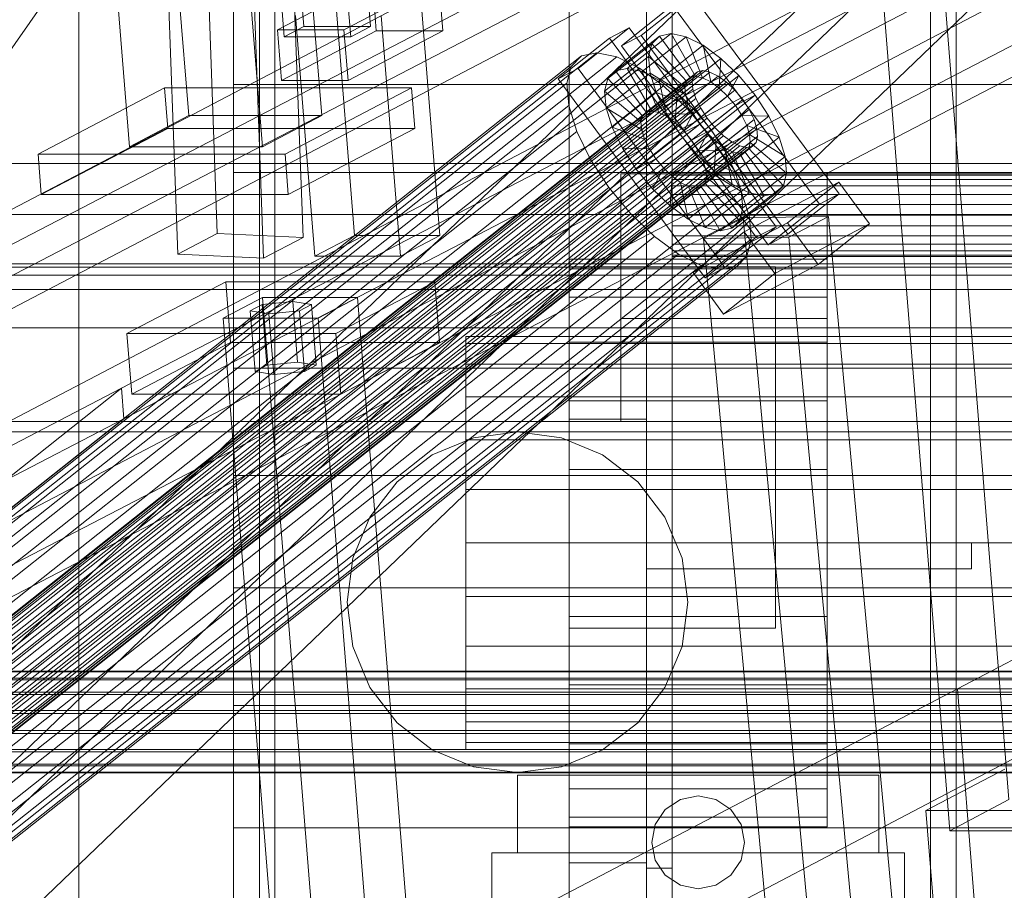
# Model space of a CAD drawing. Header units: millimetres. Extents: x -4738 to 65662, y -68080 to 6847.
# Tile 154 of 256: x -1446 to -1256, y -34141 to -33972. Entities that reach past the tile are written whole.
import ezdxf

# ---------------------------------------------------------------- set-up
doc = ezdxf.new("R2010")
doc.units = ezdxf.units.MM
for name, color, linetype, lineweight in [('COTAS_O', 1, 'Continuous', 0), ('frontal_briquetadora', 7, 'Continuous', 0), ('frontal_C03', 7, 'Continuous', 0), ('frontal_C10', 7, 'Continuous', 0), ('frontal_dosificador', 7, 'Continuous', 0), ('frontal_secador', 7, 'Continuous', 0), ('frontal_tolva', 7, 'Continuous', 0)]:
    doc.layers.add(name, color=color, linetype=linetype, lineweight=lineweight)
doc.dimstyles.new('R19_100', dxfattribs={"dimtxt": 250, "dimasz": 150, "dimexe": 150, "dimexo": 80, "dimgap": 100, "dimtad": 1, "dimtih": 1, "dimtoh": 1, "dimdsep": 46, "dimcen": 0.09, "dimadec": 0, "dimazin": 0, "dimtfac": 1, "dimtdec": 4, "dimtofl": 0, "dimtmove": 0, "dimatfit": 3, "dimfxl": 1, "dimtolj": 1, "dimtzin": 0, "dimarcsym": 0})

# ---------------------------------------------------------------- blocks, each defined once
blk = doc.blocks.new('DIM_R31_47')
at = {"layer": 'COTAS_O'}
for p, q in [((-1725, -31700), (-1025, -31700)), ((-1025, -31700), (-1070, -31850)), ((-1025, -34400), (-1025, -31700)), ((-1025, -31700), (-980, -31850)), ((-1025, -34400), (-1070, -34250)), ((-1025, -34400), (-980, -34250)), ((-1725, -34400), (-1025, -34400))]:
    blk.add_line(p, q, dxfattribs=at)
blk.add_text('2700 O', height=250, rotation=90, dxfattribs=at).set_placement((-1125, -33050))
blk = doc.blocks.new('DIM_R31_48')
at = {"layer": 'COTAS_O'}
for p, q in [((-1725, -33700), (-1575, -33655)), ((1725, -33700), (1575, -33655)), ((-1725, -34400), (-1725, -33700)), ((-1725, -33700), (1725, -33700)), ((-1725, -33700), (-1575, -33745)), ((1725, -33700), (1575, -33745)), ((1725, -34400), (1725, -33700))]:
    blk.add_line(p, q, dxfattribs=at)
blk.add_text('3450 O', height=250, dxfattribs=at).set_placement((0, -33600))
blk = doc.blocks.new('DIM_R31_53')
at = {"layer": 'COTAS_O'}
for p, q in [((-1480, -33670), (-780, -33670)), ((-780, -33670), (-825, -33820)), ((-780, -36000), (-780, -33670)), ((-780, -33670), (-735, -33820)), ((-780, -36000), (-825, -35850)), ((-780, -36000), (-735, -35850)), ((-1480, -36000), (-780, -36000))]:
    blk.add_line(p, q, dxfattribs=at)
blk.add_text('2330 O', height=250, rotation=90, dxfattribs=at).set_placement((-880, -34835))
blk = doc.blocks.new('DIM_R31_55')
at = {"layer": 'COTAS_O'}
for p, q in [((-1400, -33000), (-700, -33000)), ((-700, -33000), (-745, -33150)), ((-700, -36000), (-700, -33000)), ((-700, -33000), (-655, -33150)), ((-700, -36000), (-745, -35850)), ((-700, -36000), (-655, -35850)), ((-1400, -36000), (-700, -36000))]:
    blk.add_line(p, q, dxfattribs=at)
blk.add_text('3000 O', height=250, rotation=90, dxfattribs=at).set_placement((-800, -34500))

msp = doc.modelspace()

# ---------------------------------------------------------------- linework, layer by layer
at = {"layer": 'frontal_briquetadora'}
for p, q in [((-1405, -33984.725), (-1405, -33969.097)), ((-1405, -34001.746), (-1405, -33984.725)), ((-630, -33984.725), (-1405, -33984.725)), ((-1405, -34020.086), (-1405, -34001.746)), ((-630, -34001.746), (-1405, -34001.746)), ((-1405, -34039.668), (-1405, -34020.086)), ((-630, -34020.086), (-1405, -34020.086)), ((-1405, -34060.408), (-1405, -34039.668)), ((-630, -34039.668), (-1405, -34039.668)), ((-1405, -34082.216), (-1405, -34060.408)), ((-630, -34060.408), (-1405, -34060.408)), ((-1405, -34105), (-1405, -34082.216)), ((-630, -34082.216), (-1405, -34082.216)), ((-1405, -34128.662), (-1405, -34105)), ((-630, -34105), (-1405, -34105)), ((-1405, -34153.1), (-1405, -34128.662)), ((-630, -34128.662), (-1405, -34128.662))]:
    msp.add_line(p, q, dxfattribs=at)
at = {"layer": 'frontal_C03'}
for p, q in [((-1435, -32259.264), (-1435, -34954.179)), ((-1435, -34958.077), (-1435, -32263.162)), ((-1435, -32742.595), (-1435, -35437.51)), ((-1435, -35441.408), (-1435, -32746.492)), ((1496, -34098.323), (-1496, -34098.323)), ((1496, -34098.441), (-1496, -34098.441)), ((1496, -34099.707), (-1496, -34099.707)), ((1496, -34100.042), (-1496, -34100.042)), ((1496, -34102.381), (-1496, -34102.381)), ((1496, -34102.883), (-1496, -34102.883)), ((-1496, -34105.94), (1496, -34105.94)), ((1496, -34106.531), (-1496, -34106.531)), ((1496, -34109.84), (-1496, -34109.84)), ((1496, -34110.431), (-1496, -34110.431)), ((1496, -34113.488), (-1496, -34113.488)), ((1496, -34113.989), (-1496, -34113.989)), ((1496, -34116.329), (-1496, -34116.329)), ((1496, -34116.664), (-1496, -34116.664)), ((1496, -34117.93), (-1496, -34117.93)), ((1496, -34118.048), (-1496, -34118.048))]:
    msp.add_line(p, q, dxfattribs=at)
at = {"layer": 'frontal_C10'}
for p, q in [((-1051.469, -33848.566), (-1426.748, -34043.548)), ((-1426.281, -34049.429), (-1051.002, -33854.446)), ((-805.394, -33861.166), (-1264.774, -34101.739)), ((-1420.77, -33902.383), (-1413.706, -33990.73)), ((-1387.932, -33990.73), (-1394.996, -33902.383)), ((-1425.19, -33996.744), (-1432.255, -33908.397)), ((-1406.481, -33908.397), (-1399.416, -33996.744)), ((-1631.544, -34111.002), (-1256.266, -33916.019)), ((-1511.88, -34111.002), (-1136.601, -33916.019)), ((-1279.266, -33920.495), (-1738.645, -34161.068)), ((-1701.825, -34161.068), (-1242.446, -33920.495)), ((-1255.799, -33921.899), (-1631.078, -34116.882)), ((-1136.135, -33921.899), (-1511.413, -34116.882)), ((-1272.854, -33926.045), (-1717.35, -34352.76)), ((-1694.337, -34352.76), (-1249.842, -33926.045)), ((-1395.135, -33926.455), (-1391.375, -33973.481)), ((-1378.488, -33973.481), (-1382.248, -33926.455)), ((-1395.203, -33975.486), (-1398.964, -33928.46)), ((-1386.077, -33928.46), (-1382.316, -33975.486)), ((-1269.656, -33937.082), (-1254.772, -34123.224)), ((-1266.256, -34129.239), (-1281.14, -33943.096)), ((-1713.232, -34380.849), (-1268.737, -33954.133)), ((-1690.22, -34380.849), (-1245.724, -33954.133)), ((-1410.385, -33952.711), (-1408.16, -34013.539)), ((-1391.544, -34014.352), (-1393.769, -33953.525)), ((-1415.816, -34017.549), (-1418.041, -33956.722)), ((-1399.2, -34018.363), (-1401.425, -33957.535)), ((-1735.512, -34200.256), (-1276.132, -33959.683)), ((-1698.692, -34200.256), (-1239.313, -33959.683)), ((-1378.133, -33964.505), (-1396.509, -33974.128)), ((-1383.622, -33974.128), (-1365.246, -33964.505)), ((-1378.133, -33964.505), (-1377.35, -33974.302)), ((-1364.463, -33974.302), (-1365.246, -33964.505)), ((-1385.334, -33967.311), (-1381.605, -34013.945)), ((-1365.036, -34013.945), (-1368.765, -33967.311)), ((-1316.12, -33967.334), (-1326.052, -33975.204)), ((-1287.685, -34005.849), (-1316.12, -33967.334)), ((-1329.87, -33977.209), (-1319.938, -33969.339)), ((-1319.938, -33969.339), (-1291.504, -34007.854)), ((-1389.261, -34017.954), (-1392.99, -33971.321)), ((-1372.692, -34017.954), (-1376.421, -33971.321)), ((-1396.509, -33974.128), (-1383.622, -33974.128)), ((-1395.725, -33983.925), (-1396.509, -33974.128)), ((-1395.725, -33983.925), (-1377.35, -33974.302)), ((-1395.203, -33975.486), (-1391.375, -33973.481)), ((-1391.375, -33973.481), (-1378.488, -33973.481)), ((-1383.622, -33974.128), (-1382.838, -33983.925)), ((-1364.463, -33974.302), (-1382.838, -33983.925)), ((-1378.488, -33973.481), (-1382.316, -33975.486)), ((-1377.35, -33974.302), (-1364.463, -33974.302)), ((-1328.338, -33973.75), (-1338.27, -33981.619)), ((-1332.156, -33975.754), (-1328.338, -33973.75)), ((-1320.217, -33974.85), (-1328.73, -33981.595)), ((-1299.904, -34012.265), (-1328.338, -33973.75)), ((-1322.478, -33975.316), (-1320.217, -33974.85)), ((-1315.483, -33983.119), (-1320.217, -33974.85)), ((-1320.217, -33974.85), (-1317.343, -33975.454)), ((-1382.316, -33975.486), (-1395.203, -33975.486)), ((-1342.088, -33983.624), (-1332.156, -33975.754)), ((-1323.972, -33976.821), (-1332.485, -33983.567)), ((-1332.156, -33975.754), (-1303.722, -34014.27)), ((-1322.478, -33975.316), (-1330.991, -33982.061)), ((-1326.052, -33975.204), (-1329.87, -33977.209)), ((-1326.052, -33975.204), (-1297.618, -34013.719)), ((-1317.343, -33975.454), (-1325.856, -33982.199)), ((-1324.597, -33979.263), (-1323.972, -33976.821)), ((-1323.972, -33976.821), (-1322.478, -33975.316)), ((-1317.262, -33984.053), (-1323.972, -33976.821)), ((-1314.052, -33977.088), (-1322.565, -33983.833)), ((-1316.554, -33983.34), (-1322.478, -33975.316)), ((-1314.122, -33983.405), (-1317.343, -33975.454)), ((-1317.343, -33975.454), (-1314.052, -33977.088)), ((-1312.563, -33984.179), (-1314.052, -33977.088)), ((-1314.052, -33977.088), (-1310.568, -33979.64)), ((-1334.597, -33978.551), (-1494.22, -34105.026)), ((-1337.62, -33979.174), (-1334.597, -33978.551)), ((-1334.597, -33978.551), (-1330.755, -33979.359)), ((-1301.436, -34015.724), (-1329.87, -33977.209)), ((-1337.62, -33979.174), (-1497.243, -34105.649)), ((-1330.755, -33979.359), (-1490.378, -34105.833)), ((-1339.617, -33981.187), (-1337.62, -33979.174)), ((-1324.597, -33979.263), (-1333.11, -33986.008)), ((-1330.755, -33979.359), (-1326.355, -33981.543)), ((-1317.558, -33985.21), (-1324.597, -33979.263)), ((-1324.311, -33982.475), (-1324.597, -33979.263)), ((-1310.568, -33979.64), (-1319.081, -33986.385)), ((-1310.912, -33985.388), (-1310.568, -33979.64)), ((-1310.568, -33979.64), (-1307.128, -33982.937)), ((-1315.135, -33982.216), (-1500.298, -34128.926)), ((-1339.617, -33981.187), (-1499.24, -34107.661)), ((-1314.064, -33981.995), (-1499.227, -34128.705)), ((-1312.703, -33982.281), (-1497.865, -34128.992)), ((-1326.355, -33981.543), (-1485.978, -34108.018)), ((-1338.27, -33981.619), (-1342.088, -33983.624)), ((-1340.453, -33984.451), (-1339.617, -33981.187)), ((-1338.27, -33981.619), (-1309.836, -34020.134)), ((-1324.311, -33982.475), (-1332.824, -33989.22)), ((-1330.991, -33982.061), (-1332.485, -33983.567)), ((-1328.73, -33981.595), (-1330.991, -33982.061)), ((-1330.991, -33982.061), (-1325.067, -33990.085)), ((-1325.856, -33982.199), (-1328.73, -33981.595)), ((-1328.73, -33981.595), (-1323.996, -33989.864)), ((-1326.355, -33981.543), (-1321.698, -33984.955)), ((-1322.565, -33983.833), (-1325.856, -33982.199)), ((-1325.856, -33982.199), (-1322.635, -33990.151)), ((-1317.422, -33986.731), (-1324.311, -33982.475)), ((-1323.133, -33986.238), (-1324.311, -33982.475)), ((-1315.843, -33982.929), (-1315.135, -33982.216)), ((-1315.135, -33982.216), (-1314.064, -33981.995)), ((-1314.064, -33981.995), (-1312.703, -33982.281)), ((-1312.703, -33982.281), (-1311.144, -33983.055)), ((-1316.139, -33984.086), (-1501.302, -34130.796)), ((-1315.843, -33982.929), (-1501.005, -34129.639)), ((-1340.453, -33984.451), (-1500.076, -34110.926)), ((-1311.144, -33983.055), (-1496.306, -34129.766)), ((-1309.493, -33984.264), (-1494.656, -34130.975)), ((-1382.838, -33983.925), (-1395.725, -33983.925)), ((-1313.654, -34022.139), (-1342.088, -33983.624)), ((-1340.071, -33988.745), (-1340.453, -33984.451)), ((-1332.485, -33983.567), (-1333.11, -33986.008)), ((-1332.485, -33983.567), (-1325.775, -33990.798)), ((-1325.775, -33990.798), (-1317.262, -33984.053)), ((-1325.067, -33990.085), (-1316.554, -33983.34)), ((-1323.996, -33989.864), (-1315.483, -33983.119)), ((-1322.635, -33990.151), (-1314.122, -33983.405)), ((-1319.081, -33986.385), (-1322.565, -33983.833)), ((-1322.565, -33983.833), (-1321.076, -33990.925)), ((-1321.076, -33990.925), (-1312.563, -33984.179)), ((-1317.262, -33984.053), (-1317.558, -33985.21)), ((-1316.554, -33983.34), (-1317.262, -33984.053)), ((-1315.483, -33983.119), (-1316.554, -33983.34)), ((-1316.139, -33984.086), (-1315.843, -33982.929)), ((-1316.004, -33985.607), (-1316.139, -33984.086)), ((-1307.128, -33982.937), (-1315.642, -33989.682)), ((-1314.122, -33983.405), (-1315.483, -33983.119)), ((-1312.563, -33984.179), (-1314.122, -33983.405)), ((-1310.912, -33985.388), (-1312.563, -33984.179)), ((-1311.144, -33983.055), (-1309.493, -33984.264)), ((-1309.493, -33984.264), (-1307.864, -33985.826)), ((-1309.283, -33986.95), (-1307.128, -33982.937)), ((-1307.128, -33982.937), (-1303.968, -33986.753)), ((-1316.004, -33985.607), (-1501.166, -34132.317)), ((-1307.864, -33985.826), (-1493.027, -34132.536)), ((-1321.698, -33984.955), (-1481.321, -34111.43)), ((-1418.401, -33985.363), (-1442.901, -33998.193)), ((-1370.535, -33985.363), (-1418.401, -33985.363)), ((-1418.401, -33985.363), (-1417.774, -33993.2)), ((-1395.035, -33998.193), (-1370.535, -33985.363)), ((-1369.908, -33993.2), (-1370.535, -33985.363)), ((-1333.11, -33986.008), (-1326.071, -33991.955)), ((-1333.11, -33986.008), (-1332.824, -33989.22)), ((-1323.133, -33986.238), (-1331.646, -33992.983)), ((-1326.071, -33991.955), (-1317.558, -33985.21)), ((-1316.864, -33988.513), (-1323.133, -33986.238)), ((-1321.143, -33990.295), (-1323.133, -33986.238)), ((-1321.698, -33984.955), (-1317.1, -33989.362)), ((-1319.426, -33992.134), (-1310.912, -33985.388)), ((-1319.081, -33986.385), (-1319.426, -33992.134)), ((-1315.642, -33989.682), (-1319.081, -33986.385)), ((-1317.558, -33985.21), (-1317.422, -33986.731)), ((-1315.445, -33987.389), (-1316.004, -33985.607)), ((-1309.283, -33986.95), (-1310.912, -33985.388)), ((-1307.864, -33985.826), (-1306.367, -33987.633)), ((-1315.445, -33987.389), (-1500.608, -34134.1)), ((-1491.53, -34134.344), (-1306.367, -33987.633)), ((-1325.936, -33993.476), (-1317.422, -33986.731)), ((-1325.378, -33995.259), (-1316.864, -33988.513)), ((-1317.796, -33993.695), (-1309.283, -33986.95)), ((-1317.422, -33986.731), (-1316.864, -33988.513)), ((-1316.864, -33988.513), (-1315.922, -33990.435)), ((-1314.503, -33989.311), (-1315.445, -33987.389)), ((-1312.481, -33993.498), (-1303.968, -33986.753)), ((-1307.786, -33988.757), (-1309.283, -33986.95)), ((-1303.968, -33986.753), (-1307.786, -33988.757)), ((-1306.367, -33987.633), (-1305.105, -33989.564)), ((-1303.968, -33986.753), (-1301.302, -33990.828)), ((-1340.071, -33988.745), (-1499.694, -34115.219)), ((-1314.503, -33989.311), (-1499.665, -34136.022)), ((-1305.105, -33989.564), (-1490.267, -34136.274)), ((-1317.1, -33989.362), (-1476.723, -34115.836)), ((-1338.496, -33993.775), (-1340.071, -33988.745)), ((-1332.824, -33989.22), (-1325.936, -33993.476)), ((-1332.824, -33989.22), (-1331.646, -33992.983)), ((-1321.143, -33990.295), (-1329.656, -33997.04)), ((-1325.775, -33990.798), (-1325.067, -33990.085)), ((-1325.067, -33990.085), (-1323.996, -33989.864)), ((-1324.435, -33997.181), (-1315.922, -33990.435)), ((-1323.996, -33989.864), (-1322.635, -33990.151)), ((-1322.635, -33990.151), (-1321.076, -33990.925)), ((-1315.922, -33990.435), (-1321.143, -33990.295)), ((-1318.477, -33994.371), (-1321.143, -33990.295)), ((-1315.642, -33989.682), (-1317.796, -33993.695)), ((-1317.1, -33989.362), (-1312.875, -33994.463)), ((-1307.786, -33988.757), (-1316.299, -33995.503)), ((-1315.922, -33990.435), (-1314.659, -33992.366)), ((-1312.481, -33993.498), (-1315.642, -33989.682)), ((-1313.24, -33991.242), (-1314.503, -33989.311)), ((-1306.523, -33990.688), (-1307.786, -33988.757)), ((-1305.105, -33989.564), (-1304.162, -33991.486)), ((-1313.24, -33991.242), (-1498.403, -34137.952)), ((-1304.162, -33991.486), (-1489.325, -34138.196)), ((-1425.19, -33996.744), (-1413.706, -33990.73)), ((-1413.706, -33990.73), (-1387.932, -33990.73)), ((-1387.932, -33990.73), (-1399.416, -33996.744)), ((-1326.071, -33991.955), (-1325.775, -33990.798)), ((-1325.936, -33993.476), (-1326.071, -33991.955)), ((-1323.172, -33999.111), (-1314.659, -33992.366)), ((-1321.076, -33990.925), (-1319.426, -33992.134)), ((-1319.426, -33992.134), (-1317.796, -33993.695)), ((-1314.659, -33992.366), (-1318.477, -33994.371)), ((-1315.037, -33997.433), (-1306.523, -33990.688)), ((-1314.659, -33992.366), (-1313.162, -33994.174)), ((-1311.743, -33993.049), (-1313.24, -33991.242)), ((-1301.302, -33990.828), (-1309.815, -33997.574)), ((-1305.581, -33992.61), (-1306.523, -33990.688)), ((-1306.523, -33990.688), (-1301.302, -33990.828)), ((-1304.162, -33991.486), (-1303.604, -33993.268)), ((-1301.302, -33990.828), (-1299.312, -33994.886)), ((-1338.496, -33993.775), (-1498.119, -34120.249)), ((-1311.743, -33993.049), (-1496.906, -34139.76)), ((-1303.604, -33993.268), (-1488.766, -34139.978)), ((-1442.274, -34006.031), (-1417.774, -33993.2)), ((-1417.774, -33993.2), (-1369.908, -33993.2)), ((-1369.908, -33993.2), (-1394.408, -34006.031)), ((-1335.836, -33999.199), (-1338.496, -33993.775)), ((-1331.646, -33992.983), (-1325.378, -33995.259)), ((-1331.646, -33992.983), (-1329.656, -33997.04)), ((-1325.378, -33995.259), (-1325.936, -33993.476)), ((-1321.675, -34000.919), (-1313.162, -33994.174)), ((-1317.796, -33993.695), (-1316.299, -33995.503)), ((-1316.299, -33995.503), (-1312.481, -33993.498)), ((-1313.162, -33994.174), (-1315.317, -33998.187)), ((-1314.094, -33999.355), (-1305.581, -33992.61)), ((-1313.162, -33994.174), (-1311.533, -33995.735)), ((-1309.815, -33997.574), (-1312.481, -33993.498)), ((-1310.114, -33994.611), (-1311.743, -33993.049)), ((-1305.023, -33994.392), (-1305.581, -33992.61)), ((-1305.581, -33992.61), (-1299.312, -33994.886)), ((-1303.604, -33993.268), (-1303.468, -33994.789)), ((-1310.114, -33994.611), (-1495.277, -34141.321)), ((-1308.464, -33995.82), (-1493.626, -34142.53)), ((-1303.765, -33995.946), (-1488.927, -34142.656)), ((-1303.468, -33994.789), (-1488.631, -34141.5)), ((-1472.498, -34120.938), (-1312.875, -33994.463)), ((-1318.477, -33994.371), (-1326.99, -34001.116)), ((-1324.435, -33997.181), (-1325.378, -33995.259)), ((-1320.046, -34002.48), (-1311.533, -33995.735)), ((-1315.317, -33998.187), (-1318.477, -33994.371)), ((-1316.299, -33995.503), (-1315.037, -33997.433)), ((-1313.536, -34001.138), (-1305.023, -33994.392)), ((-1313.4, -34002.659), (-1304.887, -33995.914)), ((-1312.875, -33994.463), (-1309.311, -33999.912)), ((-1311.533, -33995.735), (-1311.878, -34001.483)), ((-1311.533, -33995.735), (-1309.883, -33996.944)), ((-1308.464, -33995.82), (-1310.114, -33994.611)), ((-1306.905, -33996.594), (-1308.464, -33995.82)), ((-1299.312, -33994.886), (-1307.826, -34001.631)), ((-1305.183, -33997.07), (-1304.887, -33995.914)), ((-1304.887, -33995.914), (-1305.023, -33994.392)), ((-1305.023, -33994.392), (-1298.134, -33998.648)), ((-1304.887, -33995.914), (-1297.848, -34001.86)), ((-1303.765, -33995.946), (-1304.472, -33996.659)), ((-1303.468, -33994.789), (-1303.765, -33995.946)), ((-1299.312, -33994.886), (-1298.134, -33998.648)), ((-1306.905, -33996.594), (-1492.067, -34143.304)), ((-1305.543, -33996.88), (-1490.706, -34143.59)), ((-1304.472, -33996.659), (-1489.635, -34143.369)), ((-1399.416, -33996.744), (-1425.19, -33996.744)), ((-1329.656, -33997.04), (-1324.435, -33997.181)), ((-1329.656, -33997.04), (-1326.99, -34001.116)), ((-1323.172, -33999.111), (-1324.435, -33997.181)), ((-1318.396, -34003.689), (-1309.883, -33996.944)), ((-1316.837, -34004.463), (-1308.324, -33997.718)), ((-1315.475, -34004.749), (-1306.962, -33998.004)), ((-1309.815, -33997.574), (-1315.037, -33997.433)), ((-1315.037, -33997.433), (-1314.094, -33999.355)), ((-1314.404, -34004.529), (-1305.891, -33997.783)), ((-1313.697, -34003.815), (-1305.183, -33997.07)), ((-1309.883, -33996.944), (-1308.394, -34004.035)), ((-1309.883, -33996.944), (-1308.324, -33997.718)), ((-1307.826, -34001.631), (-1309.815, -33997.574)), ((-1308.324, -33997.718), (-1305.103, -34005.669)), ((-1308.324, -33997.718), (-1306.962, -33998.004)), ((-1306.962, -33998.004), (-1305.891, -33997.783)), ((-1306.962, -33998.004), (-1302.228, -34006.274)), ((-1305.543, -33996.88), (-1306.905, -33996.594)), ((-1305.891, -33997.783), (-1305.183, -33997.07)), ((-1305.891, -33997.783), (-1299.967, -34005.807)), ((-1304.472, -33996.659), (-1305.543, -33996.88)), ((-1305.183, -33997.07), (-1298.473, -34004.302)), ((-1335.836, -33999.199), (-1495.459, -34125.674)), ((-1309.311, -33999.912), (-1468.934, -34126.386)), ((-1442.901, -33998.193), (-1395.035, -33998.193)), ((-1442.274, -34006.031), (-1442.901, -33998.193)), ((-1395.035, -33998.193), (-1394.408, -34006.031)), ((-1332.272, -34004.648), (-1335.836, -33999.199)), ((-1326.99, -34001.116), (-1323.172, -33999.111)), ((-1315.317, -33998.187), (-1323.83, -34004.932)), ((-1321.675, -34000.919), (-1323.172, -33999.111)), ((-1311.878, -34001.483), (-1315.317, -33998.187)), ((-1307.826, -34001.631), (-1314.094, -33999.355)), ((-1314.094, -33999.355), (-1313.536, -34001.138)), ((-1309.311, -33999.912), (-1306.651, -34005.336)), ((-1298.134, -33998.648), (-1306.647, -34005.394)), ((-1298.134, -33998.648), (-1297.848, -34001.86)), ((-1326.99, -34001.116), (-1323.83, -34004.932)), ((-1323.83, -34004.932), (-1321.675, -34000.919)), ((-1320.046, -34002.48), (-1321.675, -34000.919)), ((-1311.878, -34001.483), (-1320.391, -34008.228)), ((-1306.647, -34005.394), (-1313.536, -34001.138)), ((-1313.536, -34001.138), (-1313.4, -34002.659)), ((-1308.394, -34004.035), (-1311.878, -34001.483)), ((-1306.647, -34005.394), (-1307.826, -34001.631)), ((-1297.848, -34001.86), (-1306.361, -34008.605)), ((-1297.848, -34001.86), (-1298.473, -34004.302)), ((-1320.391, -34008.228), (-1320.046, -34002.48)), ((-1318.396, -34003.689), (-1320.046, -34002.48)), ((-1316.907, -34010.781), (-1318.396, -34003.689)), ((-1316.837, -34004.463), (-1318.396, -34003.689)), ((-1313.697, -34003.815), (-1314.404, -34004.529)), ((-1313.4, -34002.659), (-1313.697, -34003.815)), ((-1306.986, -34011.047), (-1313.697, -34003.815)), ((-1306.361, -34008.605), (-1313.4, -34002.659)), ((-1306.052, -34013.266), (-1287.725, -34003.643)), ((-1287.725, -34003.643), (-1297.657, -34011.513)), ((-1281.801, -34011.667), (-1287.725, -34003.643)), ((-1332.272, -34004.648), (-1491.895, -34131.122)), ((-1306.651, -34005.336), (-1466.274, -34131.81)), ((-1328.047, -34009.749), (-1332.272, -34004.648)), ((-1323.83, -34004.932), (-1320.391, -34008.228)), ((-1308.394, -34004.035), (-1316.907, -34010.781)), ((-1313.616, -34012.415), (-1316.837, -34004.463)), ((-1315.475, -34004.749), (-1316.837, -34004.463)), ((-1314.404, -34004.529), (-1315.475, -34004.749)), ((-1310.742, -34013.019), (-1315.475, -34004.749)), ((-1308.481, -34012.553), (-1314.404, -34004.529)), ((-1305.103, -34005.669), (-1313.616, -34012.415)), ((-1305.103, -34005.669), (-1308.394, -34004.035)), ((-1298.473, -34004.302), (-1306.986, -34011.047)), ((-1306.651, -34005.336), (-1305.076, -34010.366)), ((-1306.361, -34008.605), (-1306.647, -34005.394)), ((-1302.228, -34006.274), (-1305.103, -34005.669)), ((-1298.473, -34004.302), (-1299.967, -34005.807)), ((-1394.408, -34006.031), (-1442.274, -34006.031)), ((-1302.228, -34006.274), (-1310.742, -34013.019)), ((-1299.967, -34005.807), (-1308.481, -34012.553)), ((-1299.967, -34005.807), (-1302.228, -34006.274)), ((-1297.618, -34013.719), (-1287.685, -34005.849)), ((-1287.685, -34005.849), (-1291.504, -34007.854)), ((-1320.391, -34008.228), (-1316.907, -34010.781)), ((-1306.986, -34011.047), (-1306.361, -34008.605)), ((-1291.504, -34007.854), (-1301.436, -34015.724)), ((-847.422, -34009.878), (-1629.845, -34009.878)), ((-1328.047, -34009.749), (-1487.67, -34136.224)), ((-1305.076, -34010.366), (-1464.699, -34136.841)), ((-1323.449, -34014.156), (-1328.047, -34009.749)), ((-1316.907, -34010.781), (-1313.616, -34012.415)), ((-1306.3, -34010.509), (-1313.956, -34014.519)), ((-1308.481, -34012.553), (-1306.986, -34011.047)), ((-1289.753, -34010.26), (-1306.3, -34010.509)), ((-1306.3, -34010.509), (-1287.787, -34209.01)), ((-1305.076, -34010.366), (-1304.694, -34014.66)), ((-1297.409, -34014.27), (-1289.753, -34010.26)), ((-1271.239, -34208.761), (-1289.753, -34010.26)), ((-1297.657, -34011.513), (-1315.984, -34021.136)), ((-1315.984, -34021.136), (-1306.052, -34013.266)), ((-1313.616, -34012.415), (-1310.742, -34013.019)), ((-1310.742, -34013.019), (-1308.481, -34012.553)), ((-1309.836, -34020.134), (-1299.904, -34012.265)), ((-1306.052, -34013.266), (-1300.128, -34021.29)), ((-1299.904, -34012.265), (-1303.722, -34014.27)), ((-1281.801, -34011.667), (-1300.128, -34021.29)), ((-1297.657, -34011.513), (-1291.733, -34019.537)), ((-1291.733, -34019.537), (-1281.801, -34011.667)), ((-1323.449, -34014.156), (-1483.072, -34140.63)), ((-1304.694, -34014.66), (-1464.317, -34141.134)), ((-1415.816, -34017.549), (-1408.16, -34013.539)), ((-1408.16, -34013.539), (-1391.544, -34014.352)), ((-1391.544, -34014.352), (-1399.2, -34018.363)), ((-1389.261, -34017.954), (-1381.605, -34013.945)), ((-1381.605, -34013.945), (-1365.036, -34013.945)), ((-1365.036, -34013.945), (-1372.692, -34017.954)), ((-1318.792, -34017.568), (-1323.449, -34014.156)), ((-1313.956, -34014.519), (-1297.409, -34014.27)), ((-1295.443, -34213.02), (-1313.956, -34014.519)), ((-1303.722, -34014.27), (-1313.654, -34022.139)), ((-1304.694, -34014.66), (-1305.53, -34017.924)), ((-1301.436, -34015.724), (-1297.618, -34013.719)), ((-1278.896, -34212.77), (-1297.409, -34014.27)), ((-1318.792, -34017.568), (-1478.415, -34144.042)), ((-1305.53, -34017.924), (-1465.153, -34144.398)), ((-1399.2, -34018.363), (-1415.816, -34017.549)), ((-1372.692, -34017.954), (-1389.261, -34017.954)), ((-1314.392, -34019.752), (-1318.792, -34017.568)), ((-1305.53, -34017.924), (-1307.527, -34019.936)), ((-1690.23, -34019.44), (758.292, -34019.44)), ((-1679.485, -34019.44), (769.038, -34019.44)), ((-1677.531, -34019.44), (770.992, -34019.44)), ((781.737, -34019.44), (-1666.785, -34019.44)), ((-1649.292, -34020.062), (-866.87, -34020.062)), ((-1314.392, -34019.752), (-1474.015, -34146.226)), ((-1310.55, -34020.56), (-1470.173, -34147.034)), ((-1307.527, -34019.936), (-1467.15, -34146.411)), ((-1310.55, -34020.56), (-1314.392, -34019.752)), ((-1313.654, -34022.139), (-1309.836, -34020.134)), ((-1307.527, -34019.936), (-1310.55, -34020.56)), ((-1310.06, -34029.16), (-1291.733, -34019.537)), ((-1628.905, -34021.634), (-846.482, -34021.634)), ((-1310.06, -34029.16), (-1315.984, -34021.136)), ((-1300.128, -34021.29), (-1310.06, -34029.16)), ((-1690.23, -34024.44), (758.292, -34024.44)), ((-1666.785, -34024.44), (781.737, -34024.44)), ((-1406.53, -34022.924), (-1425.671, -34032.948)), ((-1366.028, -34022.924), (-1406.53, -34022.924)), ((-1406.53, -34022.924), (-1405.59, -34034.68)), ((-1385.169, -34032.948), (-1366.028, -34022.924)), ((-1365.088, -34034.68), (-1366.028, -34022.924)), ((-1399.385, -34025.931), (-1407.042, -34029.941)), ((-1380.976, -34025.931), (-1399.385, -34025.931)), ((-1399.385, -34025.931), (-1387.984, -34168.524)), ((-1388.632, -34029.941), (-1380.976, -34025.931)), ((-1369.574, -34168.524), (-1380.976, -34025.931)), ((-1401.781, -34028.537), (-1399.484, -34027.335)), ((-1398.147, -34029.139), (-1401.781, -34028.537)), ((-1400.841, -34040.294), (-1401.781, -34028.537)), ((-1399.484, -34027.335), (-1393.553, -34026.733)), ((-1398.544, -34039.091), (-1399.484, -34027.335)), ((-1392.215, -34028.537), (-1398.147, -34029.139)), ((-1393.553, -34026.733), (-1389.918, -34027.335)), ((-1392.613, -34038.489), (-1393.553, -34026.733)), ((-1389.918, -34027.335), (-1392.215, -34028.537)), ((-1391.275, -34040.294), (-1392.215, -34028.537)), ((-1388.978, -34039.091), (-1389.918, -34027.335)), ((-1407.042, -34029.941), (-1388.632, -34029.941)), ((-1395.64, -34172.533), (-1407.042, -34029.941)), ((-1398.147, -34029.139), (-1397.207, -34040.895)), ((-1388.632, -34029.941), (-1377.23, -34172.533)), ((-865.93, -34031.819), (-1648.352, -34031.819)), ((-1425.671, -34032.948), (-1385.169, -34032.948)), ((-1424.731, -34044.704), (-1425.671, -34032.948)), ((-1385.169, -34032.948), (-1384.229, -34044.704)), ((-1424.731, -34044.704), (-1405.59, -34034.68)), ((-1405.59, -34034.68), (-1365.088, -34034.68)), ((-1365.088, -34034.68), (-1384.229, -34044.704)), ((-1398.544, -34039.091), (-1400.841, -34040.294)), ((-1392.613, -34038.489), (-1398.544, -34039.091)), ((-1388.978, -34039.091), (-1392.613, -34038.489)), ((-1391.275, -34040.294), (-1388.978, -34039.091)), ((-1400.841, -34040.294), (-1397.207, -34040.895)), ((-1397.207, -34040.895), (-1391.275, -34040.294)), ((-1426.748, -34043.548), (-1802.026, -34238.531)), ((-1511.88, -34111.002), (-1426.748, -34043.548)), ((-1426.748, -34043.548), (-1426.281, -34049.429)), ((-1384.229, -34044.704), (-1424.731, -34044.704)), ((-1801.56, -34244.411), (-1426.281, -34049.429)), ((-1426.281, -34049.429), (-1511.413, -34116.882)), ((-1264.774, -34101.739), (-1724.153, -34342.312)), ((-1687.333, -34342.312), (-1227.954, -34101.739)), ((-1264.774, -34101.739), (-1227.954, -34101.739)), ((-1260.857, -34150.724), (-1264.774, -34101.739)), ((-1255.551, -34117.324), (-1270.863, -34125.343)), ((-1266.256, -34129.239), (-1254.772, -34123.224)), ((-1270.863, -34125.343), (-442.416, -34125.343)), ((-1268.121, -34159.632), (-1270.863, -34125.343)), ((-1234.039, -34129.239), (-1266.256, -34129.239))]:
    msp.add_line(p, q, dxfattribs=at)
at = {"layer": 'frontal_dosificador'}
for p, q in [((-150, -34000), (-1850, -34000)), ((-300, -34050), (-1700, -34050)), ((-300, -34052), (-1700, -34052)), ((-1358.541, -34053.124), (-1366.5, -34056.421)), ((-1350, -34052), (-1358.541, -34053.124)), ((-1341.459, -34053.124), (-1350, -34052)), ((-1333.5, -34056.421), (-1341.459, -34053.124)), ((-1366.5, -34056.421), (-1373.335, -34061.665)), ((-1326.665, -34061.665), (-1333.5, -34056.421)), ((-1373.335, -34061.665), (-1378.579, -34068.5)), ((-1321.421, -34068.5), (-1326.665, -34061.665)), ((-1378.579, -34068.5), (-1381.876, -34076.459)), ((-1318.124, -34076.459), (-1321.421, -34068.5)), ((-1381.876, -34076.459), (-1383, -34085)), ((-1317, -34085), (-1318.124, -34076.459)), ((-1383, -34085), (-1381.876, -34093.541)), ((-1318.124, -34093.541), (-1317, -34085)), ((-1381.876, -34093.541), (-1378.579, -34101.5)), ((-1321.421, -34101.5), (-1318.124, -34093.541)), ((-1378.579, -34101.5), (-1373.335, -34108.335)), ((-1326.665, -34108.335), (-1321.421, -34101.5)), ((-1373.335, -34108.335), (-1366.5, -34113.579)), ((-1333.5, -34113.579), (-1326.665, -34108.335)), ((-1366.5, -34113.579), (-1358.541, -34116.876)), ((-1341.459, -34116.876), (-1333.5, -34113.579)), ((-1358.541, -34116.876), (-1350, -34118)), ((-1350, -34118), (-1341.459, -34116.876))]:
    msp.add_line(p, q, dxfattribs=at)
at = {"layer": 'frontal_secador'}
for p, q in [((-1400, -36000), (-1400, -33000)), ((-1340, -36000), (-1340, -33000)), ((-1400, -36000), (-1400, -33075)), ((-1400, -35590), (-1400, -33075)), ((-1400, -35940), (-1400, -33075)), ((-1400, -34650), (-1400, -33075)), ((-1397, -35940), (-1397, -33075)), ((-1325, -36000), (-1325, -33075)), ((-1325, -35590), (-1325, -33075)), ((-1325, -35980), (-1325, -33075)), ((-1320, -35980), (-1320, -33075)), ((-1270, -35980), (-1270, -33075)), ((-1265, -35980), (-1265, -33075)), ((-1400, -36000), (-1400, -33250)), ((-1330, -34002), (-1290, -34002)), ((-1330, -34030), (-1330, -34002)), ((-1320, -34002.273), (-1320, -34002)), ((1320, -34002), (-1320, -34002)), ((-1320, -34003.072), (-1320, -34002.273)), ((1320, -34002.273), (-1320, -34002.273)), ((-1320, -34004.343), (-1320, -34003.072)), ((1320, -34003.072), (-1320, -34003.072)), ((-1290, -34030), (-1290, -34002)), ((-1320, -34006), (-1320, -34004.343)), ((1320, -34004.343), (-1320, -34004.343)), ((-1320, -34007.929), (-1320, -34006)), ((1320, -34006), (-1320, -34006)), ((-1320, -34010), (-1320, -34007.929)), ((1320, -34007.929), (-1320, -34007.929)), ((-1320, -34010), (-1320, -34012.071)), ((-1320, -34010), (1320, -34010)), ((-1320, -34012.071), (-1320, -34014)), ((1320, -34012.071), (-1320, -34012.071)), ((-1320, -34014), (-1320, -34015.657)), ((1320, -34014), (-1320, -34014)), ((-1320, -34015.657), (-1320, -34016.928)), ((1320, -34015.657), (-1320, -34015.657)), ((-1320, -34016.928), (-1320, -34017.727)), ((1320, -34016.928), (-1320, -34016.928)), ((-1340, -34020.374), (-1340, -34018.5)), ((-1290, -34018.5), (-1340, -34018.5)), ((-1320, -34017.727), (-1320, -34018)), ((1320, -34017.727), (-1320, -34017.727)), ((1320, -34018), (-1320, -34018)), ((-1290, -34020.374), (-1290, -34018.5)), ((-1340, -34020), (-1300, -34020)), ((-1340, -34050), (-1340, -34020)), ((-1340, -34025.869), (-1340, -34020.374)), ((-1290, -34020.374), (-1340, -34020.374)), ((-1300, -34050), (-1300, -34020)), ((-1290, -34025.869), (-1290, -34020.374)), ((-1340, -34034.609), (-1340, -34025.869)), ((-1290, -34025.869), (-1340, -34025.869)), ((-1290, -34034.609), (-1290, -34025.869)), ((-1330, -34030), (-1290, -34030)), ((-1330, -34050), (-1330, -34030)), ((-1290, -34050), (-1290, -34030)), ((-1360, -34034.863), (-1360, -34033.5)), ((1360, -34033.5), (-1360, -34033.5)), ((-1360, -34038.859), (-1360, -34034.863)), ((1360, -34034.863), (-1360, -34034.863)), ((-1340, -34046), (-1340, -34034.609)), ((-1290, -34034.609), (-1340, -34034.609)), ((-1290, -34046), (-1290, -34034.609)), ((-1360, -34045.216), (-1360, -34038.859)), ((1360, -34038.859), (-1360, -34038.859)), ((-1360, -34053.5), (-1360, -34045.216)), ((1360, -34045.216), (-1360, -34045.216)), ((-1340, -34059.265), (-1340, -34046)), ((-1290, -34046), (-1340, -34046)), ((-1290, -34059.265), (-1290, -34046)), ((-1340, -34049.5), (-1325, -34049.5)), ((-1340, -34135.5), (-1340, -34049.5)), ((-1325, -34135.5), (-1325, -34049.5)), ((-1340, -34050), (-1300, -34050)), ((-1340, -34090), (-1340, -34050)), ((-1330, -34050), (-1290, -34050)), ((-1300, -34090), (-1300, -34050)), ((-1360, -34063.147), (-1360, -34053.5)), ((1360, -34053.5), (-1360, -34053.5)), ((-1340, -34073.5), (-1340, -34059.265)), ((-1290, -34059.265), (-1340, -34059.265)), ((-1290, -34073.5), (-1290, -34059.265)), ((-1360, -34073.5), (-1360, -34063.147)), ((1360, -34063.147), (-1360, -34063.147)), ((-1360, -34073.5), (-1360, -34083.853)), ((-1360, -34073.5), (1360, -34073.5)), ((-1340, -34073.5), (-1340, -34087.735)), ((-1340, -34073.5), (-1290, -34073.5)), ((-1325, -34073.5), (-1320, -34073.5)), ((-1325, -34136.5), (-1325, -34073.5)), ((-1325, -34073.5), (-1262, -34073.5)), ((-1325, -34078.5), (-1325, -34073.5)), ((-1320, -34136.5), (-1320, -34073.5)), ((-1290, -34087.735), (-1290, -34073.5)), ((-1262, -34078.5), (-1262, -34073.5)), ((-1325, -34078.5), (-1262, -34078.5)), ((-1360, -34083.853), (-1360, -34093.5)), ((1360, -34083.853), (-1360, -34083.853)), ((-1340, -34087.735), (-1340, -34101)), ((-1290, -34087.735), (-1340, -34087.735)), ((-1290, -34087.735), (-1290, -34101)), ((-1340, -34090), (-1300, -34090)), ((-1360, -34093.5), (-1360, -34101.784)), ((1360, -34093.5), (-1360, -34093.5)), ((-1340, -34101), (-1340, -34112.391)), ((-1290, -34101), (-1340, -34101)), ((-1290, -34101), (-1290, -34112.391)), ((-1360, -34101.784), (-1360, -34108.141)), ((1360, -34101.784), (-1360, -34101.784)), ((-1360, -34108.141), (-1360, -34112.137)), ((1360, -34108.141), (-1360, -34108.141)), ((-1360, -34112.137), (-1360, -34113.5)), ((1360, -34112.137), (-1360, -34112.137)), ((-1340, -34112.391), (-1340, -34121.131)), ((-1290, -34112.391), (-1340, -34112.391)), ((-1290, -34112.391), (-1290, -34121.131)), ((1360, -34113.5), (-1360, -34113.5)), ((-1350, -34118.5), (-1280, -34118.5)), ((-1350, -34133.5), (-1350, -34118.5)), ((-1280, -34133.5), (-1280, -34118.5)), ((-1340, -34121.131), (-1340, -34126.626)), ((-1290, -34121.131), (-1340, -34121.131)), ((-1290, -34121.131), (-1290, -34126.626)), ((-1321.364, -34125.136), (-1318.444, -34123.185)), ((-1318.444, -34123.185), (-1315, -34122.5)), ((-1315, -34122.5), (-1311.556, -34123.185)), ((-1311.556, -34123.185), (-1308.636, -34125.136)), ((-1323.315, -34128.056), (-1321.364, -34125.136)), ((-1308.636, -34125.136), (-1306.685, -34128.056)), ((-1340, -34126.626), (-1340, -34128.5)), ((-1290, -34126.626), (-1340, -34126.626)), ((-1290, -34126.626), (-1290, -34128.5)), ((-1290, -34128.5), (-1340, -34128.5)), ((-1324, -34131.5), (-1323.315, -34128.056)), ((-1306.685, -34128.056), (-1306, -34131.5)), ((-1323.315, -34134.944), (-1324, -34131.5)), ((-1306, -34131.5), (-1306.685, -34134.944)), ((-1355, -34133.5), (-1275, -34133.5)), ((-1355, -34143.5), (-1355, -34133.5)), ((-1350, -34133.5), (-1280, -34133.5)), ((-1275, -34143.5), (-1275, -34133.5)), ((-1321.364, -34137.864), (-1323.315, -34134.944)), ((-1306.685, -34134.944), (-1308.636, -34137.864)), ((-1340, -34135.5), (-1325, -34135.5)), ((-1325, -34136.5), (-1320, -34136.5)), ((-1318.444, -34139.815), (-1321.364, -34137.864)), ((-1308.636, -34137.864), (-1311.556, -34139.815)), ((-1315, -34140.5), (-1318.444, -34139.815)), ((-1311.556, -34139.815), (-1315, -34140.5))]:
    msp.add_line(p, q, dxfattribs=at)
at = {"layer": 'frontal_tolva'}
msp.add_line((-1720.416, -34367.194), (-673.416, -32870.194), dxfattribs=at)

# ---------------------------------------------------------------- dimensions: what is measured, and where the dimension line sits
at = {"layer": 'COTAS_O'}
for p1, p2, distance, picture, middle in [((-1725, -34400), (-1725, -31700), -700, 'DIM_R31_47', (-1025, -33050)), ((-1400, -36000), (-1400, -33000), -700, 'DIM_R31_55', (-700, -34500)), ((-1725, -34400), (1725, -34400), 700, 'DIM_R31_48', (0, -33700)), ((-1480, -36000), (-1480, -33670), -700, 'DIM_R31_53', (-780, -34835))]:
    dim = msp.add_aligned_dim(p1=p1, p2=p2, distance=distance, text='<> O', dimstyle='R19_100', dxfattribs=at)
    dim.commit()
    dim.dimension.update_dxf_attribs({"geometry": picture, "text_midpoint": middle})

doc.saveas('drawing.dxf')
